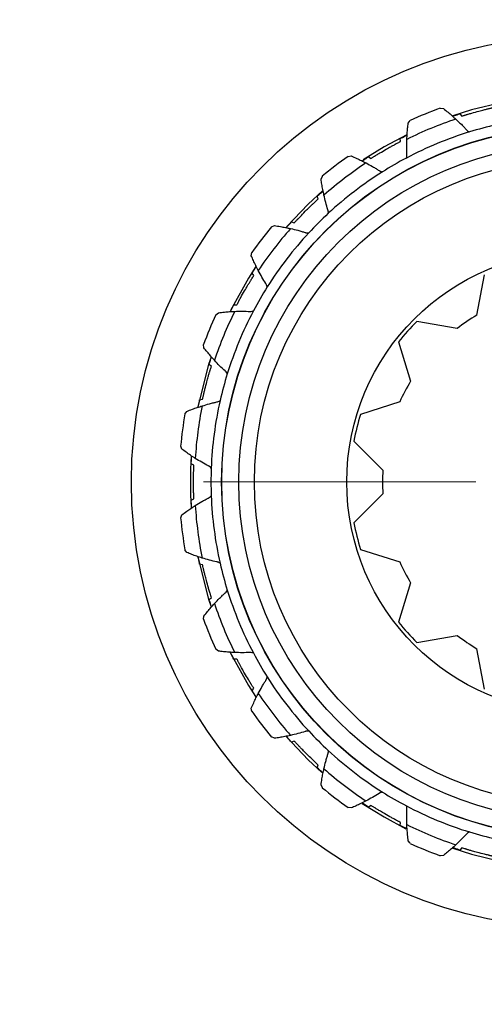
# Model space of a CAD drawing. Header units: inches. Extents: x 0.6 to 16.3, y 0.2 to 11.5.
# Tile 15 of 20: x 12.1 to 12.7, y 6.7 to 8. Entities that reach past the tile are written whole.
import ezdxf

# ---------------------------------------------------------------- set-up
doc = ezdxf.new("R2010")
doc.units = ezdxf.units.IN
doc.header["$MEASUREMENT"] = 0
doc.styles.add('SLDTEXTSTYLE0', font='TXT', dxfattribs={"width": 0.75})
doc.dimstyles.new('SLDDIMSTYLE0', dxfattribs={"dimtxt": 0.137795, "dimasz": 0.14, "dimexe": 0, "dimexo": 0.0625, "dimgap": 0.034449, "dimtad": 0, "dimdec": 1, "dimlfac": 1.5, "dimrnd": 1e-09, "dimzin": 12, "dimdsep": 46, "dimtxsty": 'SLDTEXTSTYLE0', "dimblk1": 'CLOSED', "dimblk2": 'CLOSED', "dimsah": 1, "dimcen": 0.09, "dimadec": 0, "dimazin": 3, "dimtfac": 1, "dimtdec": 1, "dimtofl": 0, "dimtmove": 0, "dimatfit": 3, "dimldrblk": 'CLOSED', "dimfxl": 0, "dimfrac": 2, "dimtolj": 1, "dimtzin": 12, "dimarcsym": 0})
doc.dimstyles.new('SLDDIMSTYLE3', dxfattribs={"dimtxt": 0.137795, "dimasz": 0.14, "dimexe": 0, "dimexo": 0.0625, "dimgap": 0.034449, "dimtad": 0, "dimdec": 1, "dimlfac": 1.5, "dimrnd": 1e-09, "dimzin": 12, "dimdsep": 46, "dimtxsty": 'SLDTEXTSTYLE0', "dimblk1": 'CLOSED', "dimblk2": 'CLOSED', "dimsah": 1, "dimcen": 0.09, "dimadec": 0, "dimazin": 3, "dimtfac": 1, "dimtdec": 1, "dimtmove": 0, "dimatfit": 0, "dimldrblk": 'CLOSED', "dimfxl": 0, "dimfrac": 2, "dimtolj": 1, "dimtzin": 12, "dimarcsym": 0})

# ---------------------------------------------------------------- blocks, each defined once
blk = doc.blocks.new('_Closed')
at = {"color": 0, "linetype": 'ByBlock', "lineweight": -2}
for p, q in [((-1, 0.166667), (0, 0)), ((-1, 0.166667), (-1, -0.166667)), ((0, 0), (-1, -0.166667)), ((0, 0), (-1, 0))]:
    blk.add_line(p, q, dxfattribs=at)
blk = doc.blocks.new('_D_5')
at = {"color": 7, "linetype": 'Continuous', "lineweight": 0}
for p, q in [((14.8848, 6.8437), (14.8848, 3.2834)), ((11.9981, 4.7935), (11.9981, 3.2834)), ((13.9627, 3.5212), (13.9207, 3.5212)), ((13.9207, 3.5212), (13.9207, 3.3024)), ((14.2682, 3.5212), (14.3101, 3.5212)), ((14.3101, 3.5212), (14.3101, 3.3024)), ((11.9981, 3.3227), (13.7999, 3.3227)), ((14.8848, 3.3227), (14.431, 3.3227)), ((13.9207, 3.3024), (13.9627, 3.3024)), ((14.3101, 3.3024), (14.2682, 3.3024))]:
    blk.add_line(p, q, dxfattribs=at)
at = {"color": 7, "linetype": 'Continuous', "lineweight": 18, "xscale": 0.14, "yscale": 0.14, "rotation": 180.0000000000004}
blk.add_blockref('_Closed', (11.9981, 3.3227), dxfattribs=at)
at = {"color": 7, "linetype": 'Continuous', "lineweight": 18, "xscale": 0.14, "yscale": 0.14}
blk.add_blockref('_Closed', (14.8848, 3.3227), dxfattribs=at)
at = {"color": 7, "linetype": 'Continuous', "lineweight": 18, "char_height": 0.1378, "attachment_point": 1, "style": 'SLDTEXTSTYLE0'}
for s, insert in [('110', (13.9627, 3.4801)), ('4.3', (13.9882, 3.2739))]:
    blk.add_mtext(s, dxfattribs=dict(at, insert=insert))
blk = doc.blocks.new('_D_7')
at = {"color": 7, "linetype": 'Continuous', "lineweight": 0}
for p, q in [((12.8314, 6.8314), (12.8314, 4.1932)), ((11.9981, 4.7935), (11.9981, 4.1932)), ((12.2479, 4.431), (12.2059, 4.431)), ((12.2059, 4.431), (12.2059, 4.2122)), ((12.4516, 4.431), (12.4935, 4.431)), ((12.4935, 4.431), (12.4935, 4.2122)), ((11.9981, 4.2325), (11.7481, 4.2325)), ((12.8314, 4.2325), (13.0814, 4.2325)), ((12.2059, 4.2122), (12.2479, 4.2122)), ((12.4935, 4.2122), (12.4516, 4.2122))]:
    blk.add_line(p, q, dxfattribs=at)
at = {"color": 7, "linetype": 'Continuous', "lineweight": 18, "xscale": 0.14, "yscale": 0.14}
blk.add_blockref('_Closed', (11.9981, 4.2325, -0.0725), dxfattribs=at)
at = {"color": 7, "linetype": 'Continuous', "lineweight": 18, "xscale": 0.14, "yscale": 0.14, "rotation": 180.0000000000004}
blk.add_blockref('_Closed', (12.8314, 4.2325, -0.0725), dxfattribs=at)
at = {"color": 7, "linetype": 'Continuous', "lineweight": 18, "char_height": 0.1378, "attachment_point": 1, "style": 'SLDTEXTSTYLE0'}
for s, insert in [('32', (12.2479, 4.3899)), ('1.3', (12.2225, 4.1837))]:
    blk.add_mtext(s, dxfattribs=dict(at, insert=insert))
blk = doc.blocks.new('SW_CENTERMARKSYMBOL_1')
at = {"color": 0, "linetype": 'Continuous', "lineweight": 18}
for p, q in [((0, 0.1312), (0, 0.483)), ((0, 0), (0, 0.0656)), ((-0.1312, 0), (-0.483, 0)), ((0, 0), (-0.0656, 0)), ((0, 0), (0, -0.0656)), ((0, 0), (0.0656, 0)), ((0.1312, 0), (0.483, 0)), ((0, -0.1312), (0, -0.483))]:
    blk.add_line(p, q, dxfattribs=at)

msp = doc.modelspace()

# ---------------------------------------------------------------- linework, layer by layer
at = {"color": 7, "linetype": 'Continuous', "lineweight": 25}
for p, q in [((12.654, 7.8366), (12.6581, 7.8362)), ((12.6796, 7.8294), (12.6821, 7.8265)), ((12.6128, 7.8174), (12.6154, 7.8206)), ((12.6026, 7.7936), (12.6024, 7.7974)), ((12.5351, 7.7743), (12.5391, 7.7749)), ((12.5616, 7.7739), (12.5648, 7.7718)), ((12.5002, 7.7451), (12.5019, 7.7488)), ((12.4966, 7.7194), (12.4954, 7.7231)), ((12.4363, 7.6832), (12.4401, 7.6849)), ((12.4621, 7.6897), (12.4657, 7.6885)), ((12.4102, 7.646), (12.4108, 7.6501)), ((12.4133, 7.6203), (12.4112, 7.6235)), ((12.711, 7.6213), (12.7011, 7.5692)), ((12.3877, 7.5827), (12.3915, 7.5825)), ((12.3645, 7.5698), (12.3677, 7.5723)), ((12.6761, 7.5519), (12.6239, 7.5612)), ((12.6004, 7.5347), (12.6159, 7.484)), ((12.3489, 7.527), (12.3485, 7.5311)), ((12.3586, 7.503), (12.3557, 7.5056)), ((12.3435, 7.46), (12.3473, 7.4608)), ((12.6018, 7.4571), (12.5512, 7.441)), ((12.3245, 7.4415), (12.3269, 7.4448)), ((12.5427, 7.4066), (12.58, 7.3689)), ((12.3205, 7.3962), (12.319, 7.4001)), ((12.3361, 7.3755), (12.3326, 7.3773)), ((12.3326, 7.3301), (12.3361, 7.3319)), ((12.58, 7.3385), (12.5427, 7.3008)), ((12.319, 7.3073), (12.3205, 7.3112)), ((12.3269, 7.2626), (12.3245, 7.2659)), ((12.5512, 7.2664), (12.6018, 7.2503)), ((12.3473, 7.2466), (12.3435, 7.2474)), ((12.6159, 7.2234), (12.6004, 7.1727)), ((12.3557, 7.2019), (12.3586, 7.2044)), ((12.3485, 7.1763), (12.3489, 7.1804)), ((12.6239, 7.1462), (12.6761, 7.1555)), ((12.3677, 7.1351), (12.3645, 7.1377)), ((12.7011, 7.1382), (12.711, 7.0861)), ((12.3915, 7.1249), (12.3877, 7.1247)), ((12.4112, 7.0839), (12.4133, 7.0871)), ((12.4108, 7.0573), (12.4102, 7.0614)), ((12.4401, 7.0225), (12.4363, 7.0242)), ((12.4657, 7.0189), (12.4621, 7.0177)), ((12.4954, 6.9844), (12.4966, 6.988)), ((12.5019, 6.9586), (12.5002, 6.9623)), ((12.5648, 6.9356), (12.5616, 6.9335)), ((12.5391, 6.9325), (12.5351, 6.9331)), ((12.6024, 6.91), (12.6026, 6.9138)), ((12.6154, 6.8868), (12.6128, 6.89)), ((12.6581, 6.8712), (12.654, 6.8708)), ((12.6821, 6.8809), (12.6796, 6.878))]:
    msp.add_line(p, q, dxfattribs=at)
at = {"color": 7, "linetype": 'Continuous', "lineweight": 25, "flags": 128}
for points in [[(12.7345, 7.8441), (12.6946, 7.8345), (12.6702, 7.8269)], [(12.6108, 7.8023), (12.5815, 7.7866), (12.5546, 7.77)], [(12.5022, 7.7299), (12.4834, 7.7126), (12.456, 7.6838)], [(12.4161, 7.6319), (12.4064, 7.6169), (12.3833, 7.5754)], [(12.3582, 7.515), (12.355, 7.5053), (12.341, 7.4508)], [(12.341, 7.2568), (12.355, 7.2022), (12.3582, 7.1925)], [(12.3828, 7.1332), (12.4064, 7.0905), (12.4155, 7.0764)], [(12.4552, 7.0246), (12.4834, 6.9948), (12.5014, 6.9782)], [(12.5532, 6.9384), (12.5815, 6.9208), (12.6098, 6.9056)], [(12.6704, 6.8804), (12.6946, 6.8729), (12.7333, 6.8635)]]:
    msp.add_lwpolyline(points, dxfattribs=at)
at = {"color": 7, "linetype": 'Continuous', "lineweight": 25}
for radius in [1.314, 0.576, 0.4595, 0.4593, 0.4373, 0.4173, 0.298]:
    msp.add_circle((12.8314, 7.3537), radius, dxfattribs=at)
for radius, start, end in [(1.374, 15.2429, 182.7571), (1.334, 15.2796, 182.7204), (0.5145, 110.1705, 114.8295), (0.4945, 108.5332, 116.4668), (0.4733, 102.8333, 107.1667), (0.4733, 107.1667, 117.8333), (0.5145, 125.1705, 129.8295), (0.4945, 123.5332, 131.4668), (0.4733, 117.8333, 122.1667), (0.4733, 122.1667, 132.8333), (0.4733, 132.8333, 137.1667), (0.5145, 140.1705, 144.8295), (0.4945, 138.5332, 146.4668), (0.4733, 137.1667, 147.8333), (0.4733, 147.8333, 152.1667), (0.5145, 155.1705, 159.8295), (0.4945, 153.5332, 161.4668), (0.4733, 152.1667, 162.8333), (0.2935, 135, 141.9231), (0.2518, 121.1538, 128.0769), (0.4733, 162.8333, 167.1667), (0.2518, 148.8462, 155.7692), (0.4733, 167.1667, 177.8333), (0.4945, 168.5332, 176.4668), (0.5145, 170.1705, 174.8295), (0.2935, 162.6923, 169.6154), (1.374, 195.2429, 2.7571), (1.334, 195.2796, 2.7204), (0.4999, 176.1801, 183.8178), (0.4733, 177.8333, 182.1667), (0.2518, 176.5385, 183.4615), (0.4733, 182.1667, 192.8333), (0.4945, 183.5332, 191.4668), (0.5145, 185.1705, 189.8295), (0.2935, 190.3846, 197.3077), (0.4733, 192.8333, 197.1667), (0.2518, 204.2308, 211.1538), (0.4733, 197.1667, 207.8333), (0.4945, 198.5332, 206.4668), (0.5145, 200.1705, 204.8295), (0.2935, 218.0769, 225), (0.2518, 231.9231, 238.8462), (0.4733, 207.8333, 212.1667), (0.4733, 212.1667, 222.8333), (0.4945, 213.5332, 221.4668), (0.5145, 215.1705, 219.8295), (0.4733, 222.8333, 227.1667), (0.4733, 227.1667, 237.8333), (0.4945, 228.5332, 236.4668), (0.5145, 230.1705, 234.8295), (0.4733, 237.8333, 242.1667), (0.4733, 242.1667, 252.8333), (0.4945, 243.5332, 251.4668), (0.4733, 252.8333, 257.1667), (0.5145, 245.1705, 249.8295)]:
    msp.add_arc((12.8314, 7.3537), radius, start, end, dxfattribs=at)
at = {"color": 8, "linetype": 'Continuous', "lineweight": 25}
msp.add_arc((12.8314, 7.3537), 1.9709, 180, 258.6004, dxfattribs=at)
at = {"color": 7, "linetype": 'Continuous', "lineweight": 25}
for points, knots in [([(12.6821, 7.8265), (12.6827, 7.8267), (12.6835, 7.827), (12.6854, 7.8275), (12.6867, 7.828), (12.688, 7.8283), (12.689, 7.8287), (12.6913, 7.8293), (12.6963, 7.8308), (12.7031, 7.8327), (12.7098, 7.8344), (12.714, 7.8354), (12.7165, 7.836), (12.718, 7.8364), (12.7193, 7.8367), (12.7216, 7.8372), (12.723, 7.8375), (12.7239, 7.8377), (12.7243, 7.8378)], [0, 0, 0, 0, 0.16043, 0.215716, 0.259558, 0.278881, 0.293965, 0.309151, 0.378059, 0.515881, 0.608724, 0.671228, 0.698803, 0.715524, 0.7367, 0.775509, 0.897488, 1, 1, 1, 1]), ([(12.6581, 7.8362), (12.6601, 7.8346), (12.6639, 7.8316), (12.6693, 7.827), (12.6726, 7.824), (12.6742, 7.8226)], [0, 0, 0, 0, 0.367191, 0.683527, 1, 1, 1, 1]), ([(12.6701, 7.8263), (12.6707, 7.8265), (12.6717, 7.8268), (12.677, 7.8285), (12.6796, 7.8294)], [0, 0, 0, 0, 0.51366, 1, 1, 1, 1]), ([(12.611, 7.7964), (12.6112, 7.7989), (12.6114, 7.8036), (12.612, 7.8106), (12.6125, 7.8152), (12.6128, 7.8174)], [0, 0, 0, 0, 0.356058, 0.677963, 1, 1, 1, 1]), ([(12.6742, 7.8226), (12.6766, 7.8203), (12.6803, 7.8169), (12.6848, 7.8123), (12.6871, 7.8098), (12.6882, 7.8085), (12.6886, 7.8081), (12.6896, 7.8071), (12.6908, 7.8064), (12.6917, 7.8059)], [0, 0, 0, 0, 0.404289, 0.618528, 0.805562, 0.82177, 0.827836, 0.876144, 1, 1, 1, 1]), ([(12.6024, 7.7974), (12.6035, 7.798), (12.6086, 7.8006), (12.6101, 7.8013), (12.6113, 7.8019)], [0, 0, 0, 0, 0.199918, 1, 1, 1, 1]), ([(12.5648, 7.7718), (12.5654, 7.7721), (12.566, 7.7725), (12.5677, 7.7736), (12.5689, 7.7743), (12.5701, 7.7751), (12.571, 7.7756), (12.573, 7.7769), (12.5774, 7.7796), (12.5835, 7.7832), (12.5896, 7.7866), (12.5933, 7.7886), (12.5956, 7.7898), (12.5969, 7.7906), (12.5981, 7.7912), (12.6002, 7.7923), (12.6014, 7.793), (12.6023, 7.7934), (12.6026, 7.7936)], [0, 0, 0, 0, 0.16043, 0.215716, 0.259558, 0.278881, 0.293965, 0.309151, 0.378059, 0.515881, 0.608724, 0.671228, 0.698803, 0.715524, 0.7367, 0.775509, 0.897488, 1, 1, 1, 1]), ([(12.6104, 7.7723), (12.6107, 7.7732), (12.6111, 7.7746), (12.6111, 7.776), (12.6111, 7.7766), (12.6109, 7.78), (12.6107, 7.7866), (12.6109, 7.7931), (12.611, 7.7964)], [0, 0, 0, 0, 0.123859, 0.172169, 0.178234, 0.194443, 0.595701, 1, 1, 1, 1]), ([(12.5391, 7.7749), (12.5415, 7.7739), (12.546, 7.7719), (12.5523, 7.7689), (12.5563, 7.7669), (12.5583, 7.7659)], [0, 0, 0, 0, 0.367191, 0.683527, 1, 1, 1, 1]), ([(12.5533, 7.7684), (12.5538, 7.7687), (12.5547, 7.7694), (12.5594, 7.7724), (12.5616, 7.7739)], [0, 0, 0, 0, 0.5136596, 1, 1, 1, 1]), ([(12.5583, 7.7659), (12.5611, 7.7644), (12.5655, 7.762), (12.5711, 7.7587), (12.5739, 7.7569), (12.5754, 7.756), (12.5758, 7.7557), (12.5771, 7.7549), (12.5784, 7.7546), (12.5794, 7.7544)], [0, 0, 0, 0, 0.404289, 0.618528, 0.805562, 0.82177, 0.827836, 0.876144, 1, 1, 1, 1]), ([(12.504, 7.7243), (12.5035, 7.7267), (12.5025, 7.7313), (12.5012, 7.7383), (12.5006, 7.7428), (12.5002, 7.7451)], [0, 0, 0, 0, 0.356058, 0.677963, 1, 1, 1, 1]), ([(12.4954, 7.7231), (12.4962, 7.7238), (12.5005, 7.7277), (12.5018, 7.7288), (12.5028, 7.7297)], [0, 0, 0, 0, 0.1999183, 1, 1, 1, 1]), ([(12.5096, 7.7008), (12.5097, 7.7018), (12.5097, 7.7032), (12.5093, 7.7046), (12.5091, 7.7052), (12.5081, 7.7084), (12.5062, 7.7148), (12.5047, 7.7211), (12.504, 7.7243)], [0, 0, 0, 0, 0.123859, 0.172169, 0.178234, 0.194443, 0.595701, 1, 1, 1, 1]), ([(12.4657, 7.6885), (12.4661, 7.689), (12.4667, 7.6896), (12.468, 7.691), (12.469, 7.6921), (12.4699, 7.6931), (12.4706, 7.6938), (12.4723, 7.6956), (12.4759, 7.6993), (12.4808, 7.7044), (12.4858, 7.7092), (12.4889, 7.7122), (12.4907, 7.7139), (12.4918, 7.715), (12.4929, 7.7159), (12.4946, 7.7175), (12.4956, 7.7185), (12.4963, 7.7191), (12.4966, 7.7194)], [0, 0, 0, 0, 0.16043, 0.215716, 0.259558, 0.278881, 0.293965, 0.309151, 0.378059, 0.515881, 0.608724, 0.671228, 0.698803, 0.715524, 0.7367, 0.775509, 0.897488, 1, 1, 1, 1]), ([(12.4401, 7.6849), (12.4426, 7.6845), (12.4474, 7.6838), (12.4544, 7.6825), (12.4587, 7.6816), (12.4609, 7.6812)], [0, 0, 0, 0, 0.367191, 0.683527, 1, 1, 1, 1]), ([(12.4554, 7.6823), (12.4558, 7.6827), (12.4565, 7.6836), (12.4603, 7.6877), (12.4621, 7.6897)], [0, 0, 0, 0, 0.51366, 1, 1, 1, 1]), ([(12.4609, 7.6812), (12.464, 7.6804), (12.4689, 7.6793), (12.4751, 7.6775), (12.4784, 7.6765), (12.48, 7.676), (12.4805, 7.6758), (12.4819, 7.6754), (12.4833, 7.6755), (12.4843, 7.6755)], [0, 0, 0, 0, 0.404289, 0.618528, 0.805562, 0.82177, 0.827836, 0.876144, 1, 1, 1, 1]), ([(12.4192, 7.6269), (12.4181, 7.6291), (12.4159, 7.6333), (12.4129, 7.6397), (12.4111, 7.6439), (12.4102, 7.646)], [0, 0, 0, 0, 0.356058, 0.677963, 1, 1, 1, 1]), ([(12.4112, 7.6235), (12.4119, 7.6245), (12.415, 7.6293), (12.4159, 7.6307), (12.4167, 7.6318)], [0, 0, 0, 0, 0.199918, 1, 1, 1, 1]), ([(12.4307, 7.6057), (12.4305, 7.6067), (12.4302, 7.608), (12.4294, 7.6093), (12.4291, 7.6098), (12.4273, 7.6126), (12.4238, 7.6183), (12.4208, 7.624), (12.4192, 7.6269)], [0, 0, 0, 0, 0.1238591, 0.1721686, 0.1782342, 0.1944432, 0.595701, 1, 1, 1, 1]), ([(12.3915, 7.5825), (12.3918, 7.583), (12.3922, 7.5837), (12.3931, 7.5855), (12.3938, 7.5867), (12.3944, 7.5879), (12.3949, 7.5889), (12.396, 7.591), (12.3985, 7.5955), (12.402, 7.6017), (12.4055, 7.6076), (12.4078, 7.6113), (12.4091, 7.6135), (12.4099, 7.6148), (12.4106, 7.616), (12.4119, 7.6179), (12.4126, 7.6191), (12.4131, 7.6199), (12.4133, 7.6203)], [0, 0, 0, 0, 0.16043, 0.215716, 0.259558, 0.278881, 0.293965, 0.309151, 0.378059, 0.515881, 0.608724, 0.671228, 0.698803, 0.715524, 0.7367, 0.775509, 0.897488, 1, 1, 1, 1]), ([(12.3832, 7.5738), (12.3835, 7.5743), (12.3839, 7.5753), (12.3865, 7.5803), (12.3877, 7.5827)], [0, 0, 0, 0, 0.5136596, 1, 1, 1, 1]), ([(12.3677, 7.5723), (12.3703, 7.5726), (12.3751, 7.5732), (12.3821, 7.5738), (12.3865, 7.574), (12.3888, 7.5741)], [0, 0, 0, 0, 0.367191, 0.683527, 1, 1, 1, 1]), ([(12.3888, 7.5741), (12.392, 7.5742), (12.397, 7.5743), (12.4035, 7.5743), (12.4068, 7.5741), (12.4085, 7.5741), (12.4091, 7.574), (12.4105, 7.574), (12.4119, 7.5744), (12.4128, 7.5747)], [0, 0, 0, 0, 0.404289, 0.618528, 0.805562, 0.82177, 0.827836, 0.876144, 1, 1, 1, 1]), ([(12.3626, 7.5109), (12.3609, 7.5127), (12.3577, 7.5163), (12.3532, 7.5217), (12.3503, 7.5252), (12.3489, 7.527)], [0, 0, 0, 0, 0.356058, 0.677963, 1, 1, 1, 1]), ([(12.3557, 7.5056), (12.3561, 7.5066), (12.3579, 7.5121), (12.3584, 7.5137), (12.3589, 7.515)], [0, 0, 0, 0, 0.199918, 1, 1, 1, 1]), ([(12.3792, 7.4934), (12.3787, 7.4943), (12.378, 7.4955), (12.377, 7.4965), (12.3766, 7.4969), (12.3741, 7.4992), (12.3692, 7.5038), (12.3648, 7.5085), (12.3626, 7.5109)], [0, 0, 0, 0, 0.123859, 0.172169, 0.178234, 0.194443, 0.595701, 1, 1, 1, 1]), ([(12.3473, 7.4608), (12.3474, 7.4614), (12.3476, 7.4622), (12.348, 7.4641), (12.3484, 7.4655), (12.3487, 7.4668), (12.3489, 7.4679), (12.3495, 7.4702), (12.3507, 7.4752), (12.3525, 7.4821), (12.3543, 7.4888), (12.3555, 7.4929), (12.3562, 7.4953), (12.3567, 7.4968), (12.3571, 7.4981), (12.3578, 7.5004), (12.3582, 7.5017), (12.3585, 7.5026), (12.3586, 7.503)], [0, 0, 0, 0, 0.16043, 0.215716, 0.259558, 0.278881, 0.293965, 0.309151, 0.378059, 0.515881, 0.608724, 0.671228, 0.698803, 0.715524, 0.7367, 0.775509, 0.897488, 1, 1, 1, 1]), ([(12.3415, 7.4503), (12.3416, 7.4508), (12.3418, 7.4519), (12.343, 7.4574), (12.3435, 7.46)], [0, 0, 0, 0, 0.51366, 1, 1, 1, 1]), ([(12.3468, 7.452), (12.3499, 7.4529), (12.3547, 7.4544), (12.361, 7.456), (12.3643, 7.4567), (12.3659, 7.4571), (12.3665, 7.4572), (12.3679, 7.4576), (12.3691, 7.4583), (12.3699, 7.4588)], [0, 0, 0, 0, 0.4042889, 0.6185277, 0.8055616, 0.8217703, 0.8278357, 0.876144, 1, 1, 1, 1]), ([(12.3269, 7.4448), (12.3293, 7.4458), (12.3338, 7.4476), (12.3405, 7.45), (12.3447, 7.4513), (12.3468, 7.452)], [0, 0, 0, 0, 0.367191, 0.683527, 1, 1, 1, 1]), ([(12.3379, 7.3842), (12.3358, 7.3855), (12.3318, 7.3881), (12.326, 7.3922), (12.3223, 7.3949), (12.3205, 7.3962)], [0, 0, 0, 0, 0.356058, 0.677963, 1, 1, 1, 1]), ([(12.3326, 7.3773), (12.3327, 7.3784), (12.333, 7.3842), (12.3331, 7.3858), (12.3332, 7.3872)], [0, 0, 0, 0, 0.199918, 1, 1, 1, 1]), ([(12.3584, 7.3716), (12.3577, 7.3723), (12.3568, 7.3734), (12.3555, 7.3741), (12.355, 7.3743), (12.352, 7.3759), (12.3462, 7.379), (12.3406, 7.3825), (12.3379, 7.3842)], [0, 0, 0, 0, 0.123859, 0.172169, 0.178234, 0.194443, 0.595701, 1, 1, 1, 1]), ([(12.3361, 7.3319), (12.336, 7.3325), (12.336, 7.3333), (12.3359, 7.3353), (12.3359, 7.3367), (12.3358, 7.338), (12.3358, 7.3391), (12.3357, 7.3415), (12.3356, 7.3467), (12.3356, 7.3538), (12.3356, 7.3607), (12.3357, 7.365), (12.3358, 7.3675), (12.3358, 7.369), (12.3359, 7.3704), (12.336, 7.3728), (12.336, 7.3742), (12.3361, 7.3751), (12.3361, 7.3755)], [0, 0, 0, 0, 0.16043, 0.215716, 0.259558, 0.278881, 0.293965, 0.309151, 0.378059, 0.515881, 0.608724, 0.671228, 0.698803, 0.715524, 0.7367, 0.775509, 0.897488, 1, 1, 1, 1]), ([(12.3332, 7.3202), (12.3332, 7.3208), (12.3331, 7.3219), (12.3328, 7.3274), (12.3326, 7.3301)], [0, 0, 0, 0, 0.51366, 1, 1, 1, 1]), ([(12.3379, 7.3232), (12.3406, 7.3249), (12.3449, 7.3276), (12.3505, 7.3307), (12.3535, 7.3323), (12.355, 7.3331), (12.3555, 7.3334), (12.3568, 7.334), (12.3577, 7.3351), (12.3584, 7.3358)], [0, 0, 0, 0, 0.404289, 0.618528, 0.805562, 0.82177, 0.827836, 0.876144, 1, 1, 1, 1]), ([(12.3205, 7.3112), (12.3226, 7.3127), (12.3265, 7.3156), (12.3323, 7.3196), (12.336, 7.322), (12.3379, 7.3232)], [0, 0, 0, 0, 0.367191, 0.683527, 1, 1, 1, 1]), ([(12.3468, 7.2554), (12.3444, 7.2562), (12.3399, 7.2576), (12.3333, 7.26), (12.329, 7.2617), (12.3269, 7.2626)], [0, 0, 0, 0, 0.356058, 0.677963, 1, 1, 1, 1]), ([(12.3435, 7.2474), (12.3433, 7.2485), (12.3421, 7.2541), (12.3418, 7.2558), (12.3415, 7.2571)], [0, 0, 0, 0, 0.1999183, 1, 1, 1, 1]), ([(12.3699, 7.2486), (12.3691, 7.2491), (12.3679, 7.2498), (12.3665, 7.2502), (12.3659, 7.2503), (12.3626, 7.251), (12.3561, 7.2526), (12.3499, 7.2545), (12.3468, 7.2554)], [0, 0, 0, 0, 0.123859, 0.172169, 0.178234, 0.194443, 0.595701, 1, 1, 1, 1]), ([(12.3586, 7.2044), (12.3584, 7.205), (12.3582, 7.2058), (12.3576, 7.2077), (12.3572, 7.209), (12.3568, 7.2103), (12.3565, 7.2113), (12.3558, 7.2136), (12.3543, 7.2186), (12.3524, 7.2254), (12.3507, 7.2321), (12.3497, 7.2363), (12.3491, 7.2388), (12.3487, 7.2402), (12.3484, 7.2416), (12.3479, 7.2439), (12.3476, 7.2452), (12.3474, 7.2462), (12.3473, 7.2466)], [0, 0, 0, 0, 0.16043, 0.215716, 0.259558, 0.278881, 0.293965, 0.309151, 0.378059, 0.515881, 0.608724, 0.671228, 0.698803, 0.715524, 0.7367, 0.775509, 0.897488, 1, 1, 1, 1]), ([(12.3626, 7.1965), (12.3648, 7.1989), (12.3682, 7.2025), (12.3729, 7.2071), (12.3753, 7.2094), (12.3766, 7.2105), (12.377, 7.2109), (12.378, 7.2119), (12.3787, 7.2131), (12.3792, 7.214)], [0, 0, 0, 0, 0.404289, 0.618528, 0.805562, 0.82177, 0.827836, 0.876144, 1, 1, 1, 1]), ([(12.3589, 7.1924), (12.3587, 7.1929), (12.3583, 7.194), (12.3566, 7.1993), (12.3557, 7.2019)], [0, 0, 0, 0, 0.51366, 1, 1, 1, 1]), ([(12.3489, 7.1804), (12.3505, 7.1824), (12.3536, 7.1862), (12.3581, 7.1916), (12.3611, 7.1949), (12.3626, 7.1965)], [0, 0, 0, 0, 0.367191, 0.683527, 1, 1, 1, 1]), ([(12.3888, 7.1333), (12.3863, 7.1334), (12.3815, 7.1337), (12.3745, 7.1343), (12.3699, 7.1348), (12.3677, 7.1351)], [0, 0, 0, 0, 0.356058, 0.677963, 1, 1, 1, 1]), ([(12.3877, 7.1247), (12.3872, 7.1257), (12.3845, 7.1309), (12.3838, 7.1324), (12.3832, 7.1336)], [0, 0, 0, 0, 0.1999183, 1, 1, 1, 1]), ([(12.4128, 7.1327), (12.4119, 7.133), (12.4105, 7.1334), (12.4091, 7.1334), (12.4085, 7.1333), (12.4051, 7.1332), (12.3985, 7.133), (12.392, 7.1332), (12.3888, 7.1333)], [0, 0, 0, 0, 0.123859, 0.172169, 0.178234, 0.194443, 0.595701, 1, 1, 1, 1]), ([(12.4133, 7.0871), (12.413, 7.0876), (12.4126, 7.0883), (12.4115, 7.09), (12.4108, 7.0912), (12.4101, 7.0923), (12.4095, 7.0932), (12.4083, 7.0953), (12.4056, 7.0997), (12.402, 7.1058), (12.3986, 7.1118), (12.3965, 7.1156), (12.3953, 7.1178), (12.3946, 7.1192), (12.3939, 7.1204), (12.3928, 7.1225), (12.3922, 7.1237), (12.3917, 7.1245), (12.3915, 7.1249)], [0, 0, 0, 0, 0.16043, 0.215716, 0.259558, 0.278881, 0.293965, 0.309151, 0.378059, 0.515881, 0.608724, 0.671228, 0.698803, 0.715524, 0.7367, 0.775509, 0.897488, 1, 1, 1, 1]), ([(12.4192, 7.0805), (12.4208, 7.0834), (12.4231, 7.0878), (12.4264, 7.0934), (12.4282, 7.0962), (12.4291, 7.0976), (12.4294, 7.0981), (12.4302, 7.0994), (12.4305, 7.1007), (12.4307, 7.1017)], [0, 0, 0, 0, 0.404289, 0.618528, 0.805562, 0.82177, 0.827836, 0.876144, 1, 1, 1, 1]), ([(12.4102, 7.0614), (12.4113, 7.0638), (12.4132, 7.0682), (12.4162, 7.0746), (12.4182, 7.0786), (12.4192, 7.0805)], [0, 0, 0, 0, 0.367191, 0.683527, 1, 1, 1, 1]), ([(12.4167, 7.0756), (12.4164, 7.0761), (12.4158, 7.077), (12.4127, 7.0816), (12.4112, 7.0839)], [0, 0, 0, 0, 0.51366, 1, 1, 1, 1]), ([(12.4609, 7.0263), (12.4584, 7.0257), (12.4538, 7.0247), (12.4468, 7.0235), (12.4423, 7.0228), (12.4401, 7.0225)], [0, 0, 0, 0, 0.356058, 0.677963, 1, 1, 1, 1]), ([(12.4621, 7.0177), (12.4613, 7.0185), (12.4574, 7.0228), (12.4563, 7.0241), (12.4554, 7.0251)], [0, 0, 0, 0, 0.1999183, 1, 1, 1, 1]), ([(12.4843, 7.0319), (12.4833, 7.0319), (12.4819, 7.032), (12.4805, 7.0316), (12.48, 7.0314), (12.4767, 7.0304), (12.4704, 7.0285), (12.464, 7.027), (12.4609, 7.0263)], [0, 0, 0, 0, 0.123859, 0.172169, 0.178234, 0.194443, 0.595701, 1, 1, 1, 1]), ([(12.4966, 6.988), (12.4961, 6.9884), (12.4955, 6.989), (12.4941, 6.9903), (12.4931, 6.9913), (12.4921, 6.9922), (12.4913, 6.9929), (12.4896, 6.9946), (12.4858, 6.9981), (12.4808, 7.0031), (12.4759, 7.0081), (12.4729, 7.0112), (12.4712, 7.013), (12.4701, 7.0141), (12.4692, 7.0151), (12.4676, 7.0168), (12.4667, 7.0179), (12.466, 7.0185), (12.4657, 7.0189)], [0, 0, 0, 0, 0.16043, 0.215716, 0.259558, 0.278881, 0.293965, 0.309151, 0.378059, 0.515881, 0.608724, 0.671228, 0.698803, 0.715524, 0.7367, 0.775509, 0.897488, 1, 1, 1, 1]), ([(12.504, 6.9832), (12.5047, 6.9863), (12.5059, 6.9912), (12.5076, 6.9974), (12.5086, 7.0006), (12.5091, 7.0023), (12.5093, 7.0028), (12.5097, 7.0042), (12.5097, 7.0056), (12.5096, 7.0066)], [0, 0, 0, 0, 0.404289, 0.618528, 0.805562, 0.82177, 0.827836, 0.876144, 1, 1, 1, 1]), ([(12.5028, 6.9777), (12.5024, 6.9781), (12.5016, 6.9788), (12.4974, 6.9825), (12.4954, 6.9844)], [0, 0, 0, 0, 0.51366, 1, 1, 1, 1]), ([(12.5002, 6.9623), (12.5006, 6.9649), (12.5013, 6.9697), (12.5026, 6.9767), (12.5035, 6.981), (12.504, 6.9832)], [0, 0, 0, 0, 0.367191, 0.683527, 1, 1, 1, 1]), ([(12.5794, 6.953), (12.5784, 6.9528), (12.5771, 6.9525), (12.5758, 6.9517), (12.5754, 6.9514), (12.5725, 6.9496), (12.5668, 6.9461), (12.5611, 6.943), (12.5583, 6.9415)], [0, 0, 0, 0, 0.123859, 0.172169, 0.178234, 0.194443, 0.595701, 1, 1, 1, 1]), ([(12.5583, 6.9415), (12.556, 6.9404), (12.5518, 6.9382), (12.5454, 6.9352), (12.5412, 6.9334), (12.5391, 6.9325)], [0, 0, 0, 0, 0.356058, 0.677963, 1, 1, 1, 1]), ([(12.5616, 6.9335), (12.5607, 6.9342), (12.5558, 6.9373), (12.5544, 6.9382), (12.5533, 6.939)], [0, 0, 0, 0, 0.199918, 1, 1, 1, 1]), ([(12.6026, 6.9138), (12.6021, 6.9141), (12.6014, 6.9145), (12.5996, 6.9154), (12.5984, 6.916), (12.5972, 6.9167), (12.5963, 6.9172), (12.5942, 6.9183), (12.5896, 6.9208), (12.5834, 6.9243), (12.5775, 6.9278), (12.5738, 6.93), (12.5716, 6.9314), (12.5704, 6.9322), (12.5692, 6.9329), (12.5672, 6.9341), (12.566, 6.9349), (12.5652, 6.9354), (12.5648, 6.9356)], [0, 0, 0, 0, 0.16043, 0.215716, 0.259558, 0.278881, 0.293965, 0.309151, 0.378059, 0.515881, 0.608724, 0.671228, 0.698803, 0.715524, 0.7367, 0.775509, 0.897488, 1, 1, 1, 1]), ([(12.611, 6.911), (12.6109, 6.9143), (12.6108, 6.9193), (12.6109, 6.9258), (12.611, 6.9291), (12.6111, 6.9308), (12.6111, 6.9314), (12.6111, 6.9328), (12.6107, 6.9342), (12.6104, 6.9351)], [0, 0, 0, 0, 0.404289, 0.618528, 0.805562, 0.82177, 0.827836, 0.876144, 1, 1, 1, 1]), ([(12.6113, 6.9055), (12.6108, 6.9057), (12.6098, 6.9062), (12.6049, 6.9087), (12.6024, 6.91)], [0, 0, 0, 0, 0.51366, 1, 1, 1, 1]), ([(12.6128, 6.89), (12.6125, 6.8925), (12.612, 6.8974), (12.6114, 6.9044), (12.6111, 6.9088), (12.611, 6.911)], [0, 0, 0, 0, 0.367191, 0.683527, 1, 1, 1, 1]), ([(12.6917, 6.9015), (12.6908, 6.901), (12.6896, 6.9003), (12.6886, 6.8993), (12.6882, 6.8989), (12.6859, 6.8963), (12.6813, 6.8915), (12.6766, 6.8871), (12.6742, 6.8848)], [0, 0, 0, 0, 0.1238591, 0.1721686, 0.1782342, 0.1944432, 0.595701, 1, 1, 1, 1]), ([(12.6742, 6.8848), (12.6724, 6.8832), (12.6689, 6.88), (12.6635, 6.8755), (12.6599, 6.8726), (12.6581, 6.8712)], [0, 0, 0, 0, 0.356058, 0.677963, 1, 1, 1, 1]), ([(12.6796, 6.878), (12.6785, 6.8784), (12.673, 6.8801), (12.6714, 6.8807), (12.6701, 6.8811)], [0, 0, 0, 0, 0.199918, 1, 1, 1, 1]), ([(12.7243, 6.8696), (12.7237, 6.8697), (12.7229, 6.8699), (12.721, 6.8703), (12.7196, 6.8706), (12.7183, 6.8709), (12.7173, 6.8712), (12.7149, 6.8717), (12.7099, 6.873), (12.703, 6.8748), (12.6964, 6.8766), (12.6922, 6.8778), (12.6898, 6.8785), (12.6883, 6.879), (12.687, 6.8794), (12.6848, 6.8801), (12.6834, 6.8805), (12.6825, 6.8807), (12.6821, 6.8809)], [0, 0, 0, 0, 0.16043, 0.215716, 0.259558, 0.278881, 0.293965, 0.309151, 0.378059, 0.515881, 0.608724, 0.671228, 0.698803, 0.715524, 0.7367, 0.775509, 0.897488, 1, 1, 1, 1])]:
    msp.add_open_spline(points, degree=3, knots=knots, dxfattribs=at)

# ---------------------------------------------------------------- block references
at = {"color": 7, "linetype": 'Continuous', "lineweight": 0}
msp.add_blockref('SW_CENTERMARKSYMBOL_1', (12.8314, 7.3537), dxfattribs=at)

# ---------------------------------------------------------------- dimensions: what is measured, and where the dimension line sits
at = {"color": 7, "linetype": 'Continuous', "lineweight": 18}
for base, p1, dimstyle, picture, middle in [((11.9981, 3.3227), (14.8848, 6.8831), 'SLDDIMSTYLE0', '_D_5', (14.1154, 3.3227)), ((11.9981, 4.2325), (12.8314, 6.8708), 'SLDDIMSTYLE3', '_D_7', (12.3497, 4.2325))]:
    dim = msp.add_linear_dim(base=base, p1=p1, p2=(11.9981, 4.8329), dimstyle=dimstyle, dxfattribs=at)
    dim.commit()
    dim.dimension.update_dxf_attribs({"geometry": picture, "text_midpoint": middle, "dimtype": 160})

doc.saveas('drawing.dxf')
